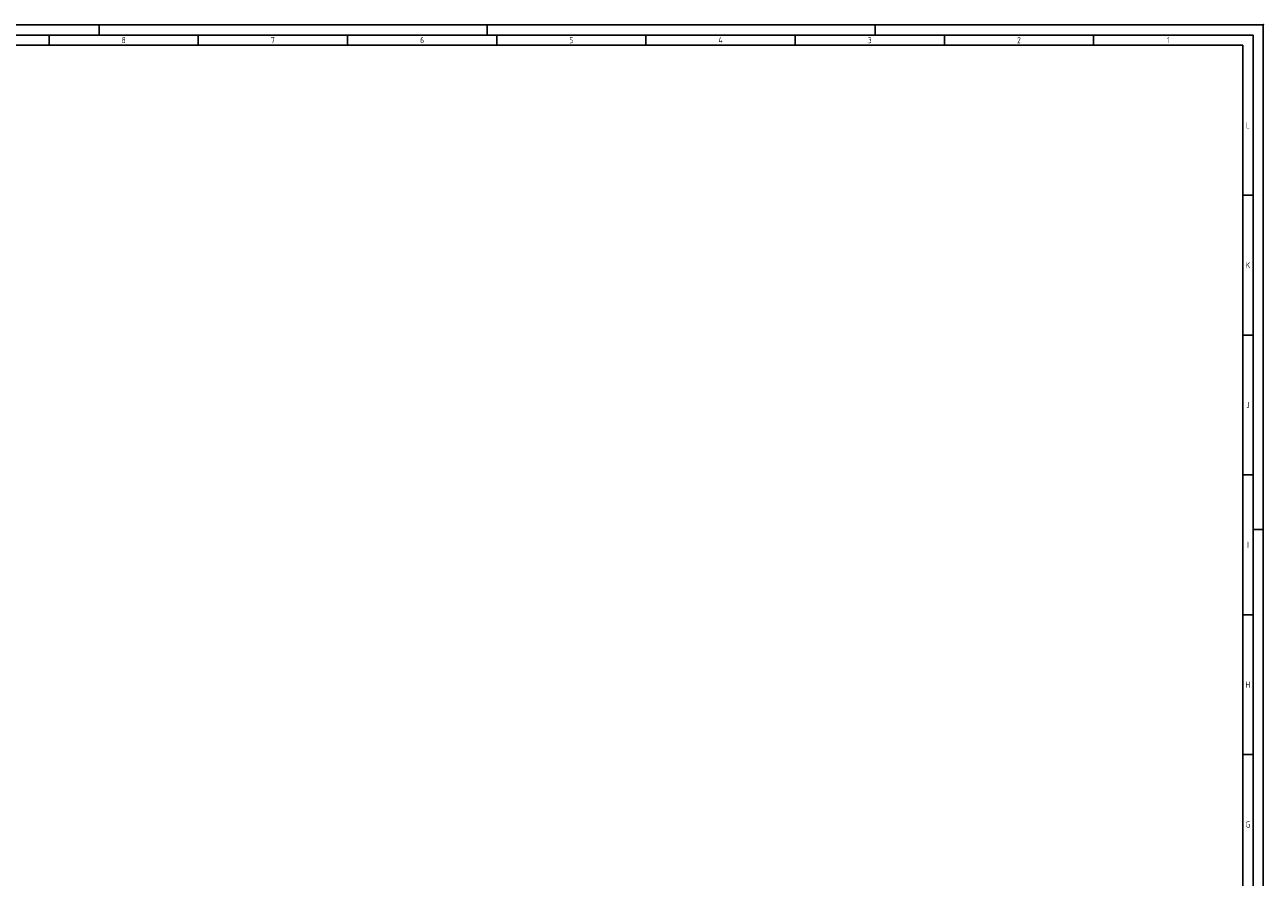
# Paper-space layout 'A0 - Layout' of a CAD drawing. Extents: x 2 to 1191, y 2 to 843.
# Tile 6 of 6: x 584 to 1191, y 426 to 843. Entities that reach past the tile are written whole.
import ezdxf
from ezdxf.enums import TextEntityAlignment as Align

# ---------------------------------------------------------------- set-up
doc = ezdxf.new("R2010")
doc.units = 0
doc.header["$LTSCALE"] = 50
doc.header["$MEASUREMENT"] = 0
doc.header["$PDSIZE"] = -1
doc.layers.get('0').update_dxf_attribs({"color": 6, "linetype": 'CONTINUOUS'})
doc.layers.add('6', color=2, linetype='CONTINUOUS')
doc.layers.add('RAHMEN', color=6, linetype='CONTINUOUS')
doc.layers.get('0').off()
doc.styles.add('ISO8', font='ISOCP3.SHX', dxfattribs={"width": 0.8})

# ---------------------------------------------------------------- blocks, each defined once
blk = doc.blocks.new('RAHMEN-A0')
at = {"layer": '6'}
blk.add_point((1189, 841), dxfattribs=at)
at = {"layer": 'RAHMEN', "color": 3}
for p, q in [((1189, 841), (0, 841)), ((619, 836), (619, 841)), ((809, 836), (809, 841)), ((999, 836), (999, 841)), ((1189, 0), (1189, 841)), ((1184, 594), (1189, 594))]:
    blk.add_line(p, q, dxfattribs=at)
at = {"layer": 'RAHMEN', "color": 5}
for p, q in [((1184, 836), (5, 836)), ((1184, 5), (1184, 836))]:
    blk.add_line(p, q, dxfattribs=at)
at = {"layer": 'RAHMEN', "color": 2}
for p, q in [((1179, 831), (10, 831)), ((594.5, 836), (594.5, 831)), ((667.56, 836), (667.56, 831)), ((740.62, 836), (740.62, 831)), ((813.69, 836), (813.69, 831)), ((886.75, 836), (886.75, 831)), ((959.81, 836), (959.81, 831)), ((1032.88, 836), (1032.88, 831)), ((1105.94, 836), (1105.94, 831)), ((1179, 10), (1179, 831)), ((1179, 757.58), (1184, 757.58)), ((1179, 689.17), (1184, 689.17)), ((1179, 620.75), (1184, 620.75)), ((1179, 552.33), (1184, 552.33)), ((1179, 483.92), (1184, 483.92))]:
    blk.add_line(p, q, dxfattribs=at)
at = {"layer": 'RAHMEN', "color": 2, "style": 'ISO8', "width": 0.8}
for s, p in [('8', (631.03, 833.5)), ('7', (704.09, 833.5)), ('6', (777.16, 833.5)), ('5', (850.22, 833.5)), ('4', (923.28, 833.5)), ('3', (996.34, 833.5)), ('2', (1069.41, 833.5)), ('1', (1142.47, 833.5)), ('L', (1181.5, 791.79)), ('K', (1181.5, 723.38)), ('J', (1181.5, 654.96)), ('I', (1181.5, 586.54)), ('H', (1181.5, 518.12)), ('G', (1181.5, 449.71))]:
    blk.add_text(s, height=3, dxfattribs=at).set_placement(p, align=Align.MIDDLE)

psp = doc.layouts.new('A0 - Layout')

# ---------------------------------------------------------------- block references
psp.add_blockref('RAHMEN-A0', (1.55, 1.61))

doc.saveas('drawing.dxf')
